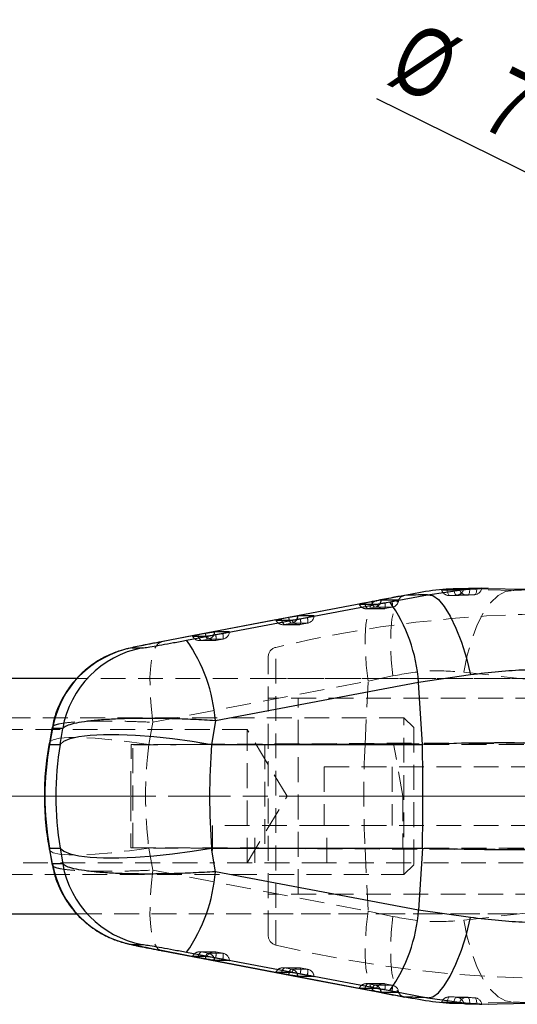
# Model space of a CAD drawing. Header units: millimetres. Extents: x 27 to 395, y 15 to 279.
# Tile 10 of 30: x 88 to 114, y 98 to 148. Entities that reach past the tile are written whole.
import ezdxf

# ---------------------------------------------------------------- set-up
doc = ezdxf.new("R2010")
doc.units = ezdxf.units.MM
doc.linetypes.add('CENTERX2', pattern=[20.32, 12.7, -2.54, 2.54, -2.54])
doc.linetypes.add('HIDDEN', pattern=[1.905, 1.27, -0.635])
doc.layers.add('FORMATO', color=179, linetype='Continuous')
doc.styles.add('SLDTEXTSTYLE0', font='TXT', dxfattribs={"width": 0.75})
doc.dimstyles.new('SLDDIMSTYLE3', dxfattribs={"dimtxt": 3.5, "dimasz": 3.302, "dimexe": 0, "dimexo": 0.0625, "dimgap": 0.875, "dimtad": 1, "dimdec": 3, "dimrnd": 1e-09, "dimzin": 12, "dimdsep": 46, "dimtxsty": 'SLDTEXTSTYLE0', "dimblk1": 'NONE', "dimsah": 1, "dimcen": 0, "dimadec": 0, "dimazin": 3, "dimtfac": 1, "dimtdec": 3, "dimtmove": 0, "dimatfit": 3, "dimldrblk": 'NONE', "dimfxl": 0, "dimfrac": 2, "dimtolj": 1, "dimtzin": 12, "dimarcsym": 0})

# ---------------------------------------------------------------- blocks, each defined once
blk = doc.blocks.new('_D_9')
at = {"layer": 'FORMATO'}
for q in [(106.652, 143.697), (141.245, 126.566)]:
    blk.add_line((134.972, 129.672), q, dxfattribs=at)
blk.add_solid([(134.972, 129.672), (132.238, 131.593), (131.787, 130.682)], dxfattribs=at)
at = {"layer": 'FORMATO', "char_height": 3.5, "attachment_point": 1, "rotation": 333.6542, "style": 'SLDTEXTSTYLE0'}
for s, insert in [('%%c', (108.649, 147.73)), ('7', (113.403, 145.436))]:
    blk.add_mtext(s, dxfattribs=dict(at, insert=insert))
blk = doc.blocks.new('_NONE')

msp = doc.modelspace()

# ---------------------------------------------------------------- linework, layer by layer
at = {"color": 7, "linetype": 'Continuous', "lineweight": 25}
for p, q in [((109.2295, 118.398), (111.1022, 118.6624)), ((110.5719, 118.6771), (110.2203, 118.6529)), ((112.3245, 118.7347), (111.1579, 118.7024)), ((111.3825, 118.6846), (111.7422, 118.7092)), ((111.9526, 118.7215), (114.4447, 118.6743)), ((106.3856, 118.0405), (106.0274, 117.972)), ((106.6172, 118.0878), (106.6372, 118.0909)), ((108.0739, 118.3655), (106.6372, 118.0909)), ((107.053, 117.9862), (107.4167, 118.0547)), ((107.3135, 118.0336), (109.2295, 118.398)), ((108.0497, 118.3617), (107.8015, 118.3142)), ((96.9491, 116.076), (107.3135, 118.0336)), ((101.5, 117.1104), (95.6448, 115.9928)), ((102.1369, 117.2273), (101.7788, 117.1587)), ((102.739, 117.1736), (103.1027, 117.2421)), ((97.8883, 116.4139), (97.5301, 116.3453)), ((98.425, 116.3612), (98.7887, 116.4296)), ((94.1602, 115.6821), (94.6794, 115.6809)), ((95.6447, 115.9934), (95.6644, 115.9965)), ((91.3512, 114.1189), (61.0315, 114.1189)), ((111.4312, 114.312), (108.7795, 113.9266)), ((108.7795, 113.9266), (98.4146, 111.969)), ((108.9721, 110.7627), (108.7795, 113.9266)), ((90.0981, 111.6362), (89.9487, 110.8419)), ((90.1124, 111.5753), (89.9596, 110.7627)), ((90.6302, 111.5738), (90.1124, 111.5753)), ((90.5001, 110.7627), (90.6302, 111.5738)), ((98.4146, 111.969), (98.2212, 110.7627)), ((89.9596, 110.7627), (90.5001, 110.7627)), ((98.2212, 110.7627), (108.9721, 110.7627)), ((89.9487, 105.3959), (90.0981, 104.6015)), ((89.9596, 105.4751), (90.5001, 105.4751)), ((90.1124, 104.6625), (89.9596, 105.4751)), ((90.5001, 105.4751), (90.6302, 104.664)), ((98.2212, 105.4751), (108.9721, 105.4751)), ((98.4146, 104.2689), (98.2212, 105.4751)), ((108.9721, 105.4751), (108.7795, 102.3112)), ((90.6302, 104.664), (90.1124, 104.6625)), ((108.7795, 102.3112), (98.4146, 104.2689)), ((61.0315, 102.1189), (91.3507, 102.1189)), ((111.4312, 101.9258), (108.7795, 102.3112)), ((94.1602, 100.5557), (94.6794, 100.557)), ((95.6447, 100.2444), (95.6644, 100.2414)), ((96.9491, 100.1618), (107.3135, 98.2043)), ((97.8883, 99.824), (97.5301, 99.8925)), ((98.425, 99.8767), (98.7887, 99.8082)), ((102.1369, 99.0106), (101.7788, 99.0791)), ((102.739, 99.0642), (103.1027, 98.9957)), ((106.3856, 98.1973), (106.0274, 98.2658)), ((106.6173, 98.15), (106.6372, 98.1469)), ((108.0739, 97.8723), (106.6372, 98.1469)), ((107.053, 98.2517), (107.4167, 98.1832)), ((107.3135, 98.2043), (109.2295, 97.8398)), ((109.2295, 97.8398), (111.1022, 97.5755)), ((110.5719, 97.5608), (110.2203, 97.585)), ((111.1628, 97.5348), (112.3256, 97.503)), ((111.3825, 97.5533), (111.7422, 97.5287)), ((111.9526, 97.5163), (114.4447, 97.5636))]:
    msp.add_line(p, q, dxfattribs=at)
at = {"color": 8, "linetype": 'Continuous', "lineweight": 25}
for p, q in [((110.5719, 118.6771), (110.5783, 118.6354)), ((111.0846, 118.7004), (111.0729, 118.6569)), ((101.7962, 117.0979), (101.7788, 117.1587)), ((97.5474, 116.2849), (97.5301, 116.3453)), ((89.9487, 110.8419), (89.9596, 110.7627)), ((89.9487, 105.3959), (89.9596, 105.4751)), ((97.5474, 99.9529), (97.5301, 99.8925)), ((101.7962, 99.1399), (101.7788, 99.0791)), ((110.5719, 97.5608), (110.5783, 97.6024)), ((111.0846, 97.5374), (111.0729, 97.581))]:
    msp.add_line(p, q, dxfattribs=at)
at = {"color": 7, "linetype": 'HIDDEN', "lineweight": 18}
for p, q in [((113.5952, 118.618), (110.8855, 118.693)), ((117.3875, 118.2334), (113.5952, 118.618)), ((106.6173, 118.0871), (101.5, 117.1104)), ((110.3645, 118.3567), (110.7109, 118.379)), ((111.6274, 118.3996), (111.2817, 118.3745)), ((106.1879, 117.6878), (106.5461, 117.7563)), ((107.4304, 117.7557), (107.0667, 117.6872)), ((101.9393, 116.8745), (102.2975, 116.9431)), ((103.1164, 116.9431), (102.7527, 116.8746)), ((97.6906, 116.0612), (98.0488, 116.1297)), ((98.8024, 116.1306), (98.4387, 116.0621)), ((101.4904, 100.5271), (101.4904, 115.7107)), ((101.1075, 101.0114), (101.1075, 115.2264)), ((130.0315, 114.1189), (91.3512, 114.1189)), ((130.6082, 114.1189), (101.1075, 114.1189)), ((106.2019, 113.984), (107.4677, 114.2587)), ((111.0881, 114.4472), (114.4277, 114.0622)), ((95.2298, 111.8897), (106.2019, 113.984)), ((106.0465, 110.7627), (106.2019, 113.984)), ((102.6431, 103.1189), (102.6431, 113.1189)), ((108.0315, 112.1189), (53.5315, 112.1189)), ((108.0315, 104.1189), (108.0315, 112.1189)), ((108.5315, 111.6189), (108.0315, 112.1189)), ((100.0315, 111.5189), (60.0315, 111.5189)), ((95.0179, 110.7627), (95.2298, 111.8897)), ((100.0315, 104.7189), (100.0315, 111.5189)), ((102.0744, 108.1189), (100.0315, 111.5189)), ((108.5315, 111.6189), (108.5315, 104.6189)), ((94.1005, 108.1189), (94.1176, 110.7502)), ((140.8036, 110.9857), (94.1176, 110.7502)), ((94.1176, 110.7502), (94.2134, 110.7481)), ((94.2134, 105.4897), (94.2134, 110.7481)), ((106.0465, 110.7627), (95.0179, 110.7627)), ((107.505, 110.7879), (100.9411, 110.7615)), ((100.9411, 110.7615), (100.9411, 105.4763)), ((114.138, 110.7627), (106.0465, 110.7627)), ((146.8972, 110.9857), (107.505, 110.7879)), ((107.972, 108.1189), (107.505, 110.7879)), ((103.9686, 109.6189), (114.3051, 109.6189)), ((103.9686, 109.6189), (103.9686, 106.6189)), ((107.4321, 109.6189), (107.4321, 106.6189)), ((94.1005, 108.1189), (107.972, 108.1189)), ((94.1005, 108.1189), (94.1005, 105.4873)), ((100.0315, 104.7189), (102.0744, 108.1189)), ((147.2311, 108.1189), (107.972, 108.1189)), ((107.972, 108.1189), (107.972, 105.448)), ((103.9686, 106.6189), (98.2617, 106.6189)), ((98.2617, 106.6189), (98.2617, 104.7189)), ((100.4256, 104.7189), (100.4256, 106.6189)), ((103.9686, 106.6189), (114.3051, 106.6189)), ((104.0978, 104.7189), (104.0978, 106.6189)), ((94.2134, 105.4897), (94.1005, 105.4873)), ((94.1005, 105.4873), (140.6687, 105.2523)), ((95.0179, 105.4751), (95.2298, 104.3481)), ((106.0465, 105.4751), (95.0179, 105.4751)), ((107.972, 105.448), (100.9411, 105.4763)), ((106.0465, 105.4751), (106.2019, 102.2538)), ((114.138, 105.4751), (106.0465, 105.4751)), ((146.9618, 105.2523), (107.972, 105.448)), ((60.0315, 104.7189), (98.2617, 104.7189)), ((104.0978, 104.7189), (98.2617, 104.7189)), ((142.6893, 104.7189), (104.0978, 104.7189)), ((108.0315, 104.1189), (108.5315, 104.6189)), ((53.5315, 104.1189), (108.0315, 104.1189)), ((95.2298, 104.3481), (106.2019, 102.2538)), ((91.3507, 102.1189), (130.0315, 102.1189)), ((101.1075, 102.1189), (130.6082, 102.1189)), ((106.2019, 102.2538), (107.4677, 101.9792)), ((111.0881, 101.7906), (114.4277, 102.1756)), ((98.3648, 100.1826), (97.6166, 100.1836)), ((97.6906, 100.1767), (98.0488, 100.1081)), ((98.8024, 100.1072), (98.4387, 100.1757)), ((102.6783, 99.3701), (101.8648, 99.3703)), ((101.9393, 99.3633), (102.2975, 99.2948)), ((103.1164, 99.2947), (102.7527, 99.3632)), ((106.992, 98.5575), (106.1132, 98.557)), ((106.1879, 98.5501), (106.5461, 98.4815)), ((107.4304, 98.4821), (107.0667, 98.5506)), ((117.3875, 98.0044), (113.5952, 97.6198)), ((111.2567, 97.8651), (110.3437, 97.8824)), ((110.3645, 97.8811), (110.7109, 97.8588)), ((113.5952, 97.6198), (110.8855, 97.5449)), ((111.6274, 97.8382), (111.2817, 97.8633))]:
    msp.add_line(p, q, dxfattribs=at)
at = {"color": 7, "linetype": 'HIDDEN', "lineweight": 18, "flags": 128}
for points in [[(110.2203, 118.6529), (110.2317, 118.5904), (110.2459, 118.5326), (110.2625, 118.4809), (110.281, 118.4369), (110.3011, 118.4016), (110.322, 118.3761), (110.3434, 118.361), (110.3645, 118.3567)], [(110.5783, 118.6354), (110.5821, 118.6144), (110.5953, 118.5564), (110.611, 118.5045), (110.6288, 118.4602), (110.6482, 118.4247), (110.6688, 118.3989), (110.6899, 118.3835), (110.7109, 118.379)], [(111.0881, 114.4472), (111.2589, 115.3142), (111.4884, 116.1259), (111.7693, 116.8568), (112.0929, 117.4838), (112.4487, 117.9871), (112.8257, 118.3507), (113.2119, 118.5633), (113.5952, 118.618)], [(111.2817, 118.3745), (111.3024, 118.3813), (111.3216, 118.3988), (111.339, 118.4266), (111.3539, 118.4638), (111.366, 118.5096), (111.3749, 118.5626), (111.3805, 118.6215), (111.3825, 118.6846)], [(111.6274, 118.3996), (111.6497, 118.4063), (111.6707, 118.4236), (111.6898, 118.4513), (111.7066, 118.4885), (111.7205, 118.5342), (111.7313, 118.5872), (111.7386, 118.646), (111.7422, 118.7092)], [(106.2019, 113.984), (106.1087, 114.805), (106.0579, 115.5765), (106.051, 116.2763), (106.0881, 116.8839), (106.1681, 117.3818), (106.2889, 117.7555), (106.4467, 117.9942), (106.6172, 118.0878)], [(107.4677, 114.2587), (107.3849, 115.076), (107.3487, 115.8445), (107.3602, 116.5421), (107.4189, 117.1487), (107.5232, 117.6469), (107.6702, 118.0223), (107.8555, 118.2641), (108.0739, 118.3655)], [(106.1132, 117.6808), (106.7284, 117.6804), (106.992, 117.6803)], [(107.0667, 117.6872), (106.9956, 117.6872), (106.7112, 117.6874), (106.1879, 117.6878)], [(106.5461, 117.7563), (106.6172, 117.7563), (106.9016, 117.7561), (107.4304, 117.7557)], [(101.8648, 116.8676), (102.4343, 116.8676), (102.6783, 116.8677)], [(102.7527, 116.8746), (102.6816, 116.8746), (102.3972, 116.8746), (101.9393, 116.8745)], [(102.2975, 116.9431), (102.3686, 116.9431), (102.653, 116.9431), (103.1164, 116.9431)], [(97.6166, 116.0542), (98.1404, 116.0549), (98.3648, 116.0552)], [(98.4387, 116.0621), (98.3676, 116.062), (98.0832, 116.0617), (97.6906, 116.0612)], [(98.0488, 116.1297), (98.1199, 116.1298), (98.4043, 116.1301), (98.8024, 116.1306)], [(95.2298, 111.8897), (95.1366, 112.7105), (95.0857, 113.4819), (95.0787, 114.1816), (95.1157, 114.7892), (95.1957, 115.2871), (95.3163, 115.6608), (95.474, 115.8996), (95.6447, 115.9934)], [(95.0179, 110.7627), (94.0328, 110.8974), (93.1132, 111.0011), (92.2798, 111.0716), (91.5515, 111.1073), (90.9447, 111.1073), (90.4731, 111.0716), (90.1474, 111.0011), (89.9749, 110.8974), (89.9487, 110.8419)], [(95.0179, 105.4751), (94.0328, 105.3405), (93.1132, 105.2367), (92.2798, 105.1662), (91.5515, 105.1306), (90.9447, 105.1306), (90.4731, 105.1662), (90.1474, 105.2367), (89.9749, 105.3405), (89.9487, 105.3959)], [(95.2298, 104.3481), (95.1366, 103.5273), (95.0857, 102.7559), (95.0787, 102.0563), (95.1157, 101.4487), (95.1957, 100.9508), (95.3163, 100.577), (95.474, 100.3382), (95.6447, 100.2444)], [(106.2019, 102.2538), (106.1087, 101.4328), (106.0579, 100.6613), (106.051, 99.9615), (106.0881, 99.3539), (106.1681, 98.856), (106.2889, 98.4823), (106.4467, 98.2436), (106.6173, 98.15)], [(107.4677, 101.9792), (107.3849, 101.1618), (107.3487, 100.3933), (107.3602, 99.6957), (107.4189, 99.0891), (107.5232, 98.591), (107.6702, 98.2156), (107.8555, 97.9737), (108.0739, 97.8723)], [(111.0881, 101.7906), (111.2589, 100.9236), (111.4884, 100.1119), (111.7693, 99.381), (112.0929, 98.754), (112.4487, 98.2508), (112.8257, 97.8871), (113.2119, 97.6745), (113.5952, 97.6198)], [(98.4387, 100.1757), (98.3676, 100.1758), (98.0832, 100.1762), (97.6906, 100.1767)], [(98.0488, 100.1081), (98.1199, 100.108), (98.4043, 100.1077), (98.8024, 100.1072)], [(102.7527, 99.3632), (102.6816, 99.3632), (102.3972, 99.3633), (101.9393, 99.3633)], [(102.2975, 99.2948), (102.3686, 99.2948), (102.653, 99.2948), (103.1164, 99.2947)], [(107.0667, 98.5506), (106.9956, 98.5506), (106.7112, 98.5504), (106.1879, 98.5501)], [(106.5461, 98.4815), (106.6172, 98.4815), (106.9016, 98.4818), (107.4304, 98.4821)], [(110.2203, 97.585), (110.2317, 97.6474), (110.2459, 97.7053), (110.2625, 97.7569), (110.281, 97.8009), (110.3011, 97.8362), (110.322, 97.8617), (110.3434, 97.8768), (110.3645, 97.8811)], [(110.5783, 97.6024), (110.5821, 97.6234), (110.5953, 97.6814), (110.611, 97.7333), (110.6288, 97.7776), (110.6482, 97.8131), (110.6688, 97.8389), (110.6899, 97.8543), (110.7109, 97.8588)], [(111.2817, 97.8633), (111.3024, 97.8565), (111.3216, 97.839), (111.339, 97.8112), (111.3539, 97.774), (111.366, 97.7282), (111.3749, 97.6752), (111.3805, 97.6164), (111.3825, 97.5533)], [(111.6274, 97.8382), (111.6497, 97.8316), (111.6707, 97.8142), (111.6898, 97.7865), (111.7066, 97.7494), (111.7205, 97.7037), (111.7313, 97.6507), (111.7386, 97.5918), (111.7422, 97.5287)]]:
    msp.add_lwpolyline(points, dxfattribs=at)
at = {"color": 7, "linetype": 'Continuous', "lineweight": 25, "flags": 128}
for points in [[(106.6372, 118.0909), (96.9531, 116.2425), (95.6644, 115.9965)], [(107.7593, 118.1256), (107.6882, 118.1256), (107.4038, 118.1258), (106.875, 118.1263)], [(109.2295, 118.398), (109.496, 118.3517), (109.7836, 118.1488), (110.0831, 117.7957), (110.3851, 117.3036), (110.68, 116.6881), (110.9583, 115.9687), (111.2114, 115.1682), (111.4312, 114.312)], [(105.7479, 117.913), (105.819, 117.913), (106.1034, 117.9128), (106.6268, 117.9125)], [(101.4993, 117.0997), (101.5704, 117.0997), (101.8548, 117.0998), (102.3127, 117.0999)], [(103.4453, 117.313), (103.3742, 117.313), (103.0898, 117.313), (102.6263, 117.313)], [(97.2506, 116.2864), (97.3217, 116.2865), (97.6061, 116.2869), (97.9987, 116.2875)], [(99.1313, 116.5005), (99.0602, 116.5004), (98.7758, 116.5001), (98.3777, 116.4997)], [(90.5001, 110.7627), (90.6848, 110.9234), (91.0061, 111.0561), (91.4577, 111.158), (92.0303, 111.2271), (92.7126, 111.262), (93.4907, 111.262), (94.3489, 111.2271), (95.27, 111.158), (96.2355, 111.0561), (97.2258, 110.9234), (98.2212, 110.7627)], [(90.5001, 105.4751), (90.6848, 105.3144), (91.0061, 105.1817), (91.4577, 105.0799), (92.0303, 105.0108), (92.7126, 104.9759), (93.4907, 104.9759), (94.3489, 105.0108), (95.27, 105.0799), (96.2355, 105.1817), (97.2258, 105.3144), (98.2212, 105.4751)], [(109.2295, 97.8398), (109.496, 97.8861), (109.7836, 98.089), (110.0831, 98.4421), (110.3851, 98.9342), (110.68, 99.5497), (110.9583, 100.2691), (111.2114, 101.0696), (111.4312, 101.9258)], [(95.6448, 100.2447), (103.5313, 98.739), (106.6173, 98.1501)], [(106.6372, 98.1469), (96.9531, 99.9953), (95.6644, 100.2414)], [(97.2506, 99.9515), (97.3217, 99.9514), (97.6061, 99.9509), (97.9987, 99.9504)], [(99.1313, 99.7373), (99.0602, 99.7374), (98.7758, 99.7377), (98.3777, 99.7382)], [(101.4993, 99.1381), (101.5704, 99.1381), (101.8548, 99.138), (102.3127, 99.1379)], [(103.4453, 98.9248), (103.3742, 98.9248), (103.0898, 98.9248), (102.6263, 98.9248)], [(105.7479, 98.3248), (105.819, 98.3249), (106.1034, 98.325), (106.6268, 98.3253)], [(107.7593, 98.1122), (107.6882, 98.1122), (107.4038, 98.112), (106.875, 98.1116)]]:
    msp.add_lwpolyline(points, dxfattribs=at)
at = {"color": 8, "linetype": 'Continuous', "lineweight": 25, "flags": 128}
for points in [[(106.0449, 117.9109), (106.0449, 117.911), (106.0274, 117.972)], [(106.0449, 98.3269), (106.0449, 98.3268), (106.0274, 98.2658)]]:
    msp.add_lwpolyline(points, dxfattribs=at)
at = {"color": 7, "linetype": 'HIDDEN', "lineweight": 18}
for centre, radius, start, end in [((110.3353, 118.7617), 0.406, 199.29112, 271.17718), ((110.3358, 118.7602), 0.4045, 199.06648, 274.06986), ((110.6884, 118.783), 0.4047, 273.1848, 341.83466), ((111.2497, 118.7777), 0.4045, 199.53049, 274.52778), ((111.6017, 118.8037), 0.4049, 273.64952, 348.65398), ((111.6023, 118.8048), 0.406, 273.62907, 348.39265), ((106.8091, 117.8769), 0.633, 348.9573, 16.30371), ((107.3549, 118.154), 0.4054, 280.73423, 355.97355), ((107.356, 118.1548), 0.406, 280.66792, 355.72368), ((117.8758, -245.0865), 363.5208, 91.03939, 91.183975), ((118.5356, -208.7508), 327.2233, 91.209683, 91.370206), ((111.2493, 118.7792), 0.406, 271.02834, 274.6728), ((106.1134, 118.0868), 0.406, 205.32682, 269.96178), ((106.1136, 118.0849), 0.4041, 205.18247, 280.60389), ((106.3572, 117.9537), 0.3152, 187.79705, 237.52381), ((106.6352, 117.9481), 0.2115, 190.02748, 245.08733), ((106.4711, 118.1537), 0.4044, 280.68475, 327.79242), ((106.9924, 118.0844), 0.4041, 205.17479, 280.59671), ((106.9923, 118.0862), 0.406, 269.96328, 280.66785), ((106.4454, 117.8084), 0.633, 348.9573, 16.30369), ((115.8579, 56.0821), 61.3368, 76.45324, 103.54676), ((101.8648, 117.2736), 0.406, 205.32903, 270.00684), ((101.8649, 117.2717), 0.4041, 205.18391, 280.60574), ((102.1086, 117.1405), 0.3153, 187.77177, 237.52347), ((102.3867, 117.1351), 0.2118, 189.95776, 245.07802), ((102.2223, 117.3407), 0.4046, 280.70066, 330.40279), ((102.6784, 117.2718), 0.4041, 205.17404, 280.59535), ((102.1312, 116.9958), 0.6333, 348.96184, 16.30007), ((102.495, 117.0644), 0.6332, 348.95927, 16.3027), ((103.0409, 117.3415), 0.4054, 280.73362, 355.97266), ((103.0419, 117.3422), 0.406, 280.66676, 355.72302), ((102.6783, 117.2737), 0.406, 270.00854, 280.66663), ((97.6161, 116.4602), 0.406, 205.52407, 270.07585), ((97.6163, 116.4583), 0.4041, 205.18709, 280.60797), ((97.8601, 116.3274), 0.3156, 187.73002, 237.52541), ((98.1383, 116.3222), 0.2123, 189.85017, 245.06312), ((98.3644, 116.4593), 0.4041, 205.17137, 280.59318), ((97.9737, 116.5273), 0.4047, 280.70267, 333.10713), ((98.3643, 116.4612), 0.406, 270.07761, 280.66432), ((97.817, 116.1834), 0.6334, 348.96196, 16.29777), ((98.1806, 116.2519), 0.6335, 348.9648, 16.29643), ((98.7269, 116.529), 0.4054, 280.73126, 355.97216), ((98.7279, 116.5297), 0.406, 280.66459, 355.72165), ((101.6075, 115.2264), 0.5, 103.54676, 180), ((161.1987, 108.1189), 55.2155, 177.25555, 182.74445), ((101.6075, 101.0114), 0.5, 180, 256.45324), ((115.8579, 160.1557), 61.3368, 256.45324, 283.54676), ((97.6161, 99.7776), 0.406, 89.92415, 154.53329), ((97.6163, 99.7795), 0.4041, 79.39203, 154.81291), ((97.8601, 99.9104), 0.3156, 122.47459, 172.26998), ((98.1383, 99.9156), 0.2123, 114.93688, 170.14983), ((98.3644, 99.7785), 0.4041, 79.40682, 154.82863), ((97.9737, 99.7105), 0.4047, 26.89287, 79.29733), ((98.3643, 99.7766), 0.406, 79.33568, 89.92239), ((97.817, 100.0544), 0.6334, 343.70223, 11.03804), ((98.1806, 99.9859), 0.6335, 343.70357, 11.0352), ((98.7269, 99.7089), 0.4054, 4.02784, 79.26874), ((98.7279, 99.7081), 0.406, 4.34357, 79.33541), ((101.8648, 98.9643), 0.406, 89.99316, 154.67173), ((101.8649, 98.9662), 0.4041, 79.39426, 154.81609), ((102.1086, 99.0973), 0.3153, 122.47653, 172.22823), ((102.3867, 99.1027), 0.2118, 114.92198, 170.04224), ((102.2223, 98.8972), 0.4046, 29.59721, 79.29934), ((102.6784, 98.966), 0.4041, 79.40465, 154.82596), ((102.6783, 98.9642), 0.406, 79.33337, 89.99146), ((102.1312, 99.242), 0.6333, 343.69993, 11.03816), ((102.495, 99.1735), 0.6332, 343.6973, 11.04073), ((103.0409, 98.8964), 0.4054, 4.02734, 79.26638), ((103.0419, 98.8957), 0.406, 4.34223, 79.33324), ((106.1134, 98.151), 0.406, 90.03822, 154.67386), ((106.1136, 98.1529), 0.4041, 79.39611, 154.81753), ((106.3572, 98.2842), 0.3152, 122.47619, 172.20295), ((106.6352, 98.2897), 0.2115, 114.91267, 169.97252), ((106.4711, 98.0841), 0.4044, 32.20758, 79.31525), ((106.9924, 98.1535), 0.4041, 79.40329, 154.82521), ((106.9923, 98.1516), 0.406, 79.33215, 90.03672), ((106.4454, 98.4294), 0.633, 343.69631, 11.0427), ((106.8091, 98.3609), 0.633, 343.69629, 11.0427), ((107.3549, 98.0838), 0.4054, 4.02645, 79.26577), ((107.356, 98.0831), 0.406, 4.34158, 79.33208), ((110.3353, 97.4762), 0.406, 88.82282, 160.6117), ((110.3358, 97.4776), 0.4045, 85.93014, 160.93352), ((117.8758, 461.3243), 363.5208, 268.816025, 268.96061), ((118.5356, 424.9886), 327.2233, 268.629794, 268.790317), ((110.6884, 97.4548), 0.4047, 18.16534, 86.8152), ((111.2497, 97.4601), 0.4045, 85.47222, 160.46951), ((111.2493, 97.4586), 0.406, 85.3272, 88.97166), ((111.6017, 97.4342), 0.4049, 11.34602, 86.35048), ((111.6023, 97.433), 0.406, 11.63484, 86.37093)]:
    msp.add_arc(centre, radius, start, end, dxfattribs=at)
at = {"color": 7, "linetype": 'Continuous', "lineweight": 25}
for centre, radius, start, end in [((116.3449, -257.4665), 376.1488, 90.834203, 90.973605), ((119.6477, -195.5837), 314.4007, 91.394092, 91.56071), ((100.5054, 113.2883), 8.2987, 4.4113, 34.87653), ((90.1442, 111.3328), 8.2949, 4.39867, 34.87787), ((95.1032, 110.7044), 5.0663, 100.72798, 170.10087), ((95.621, 110.7029), 5.0663, 100.7109, 170.10076), ((-31.9422, 108.1189), 140.9391, 358.925159, 1.074841), ((95.1032, 105.5334), 5.0663, 189.89913, 259.27202), ((95.621, 105.535), 5.0663, 189.89924, 259.2891), ((90.1442, 104.905), 8.2949, 325.12213, 355.60133), ((100.5054, 102.9495), 8.2987, 325.12347, 355.5887), ((116.3449, 473.7043), 376.1488, 269.026395, 269.165797), ((119.6477, 411.8215), 314.4007, 268.43929, 268.605908)]:
    msp.add_arc(centre, radius, start, end, dxfattribs=at)
at = {"color": 8, "linetype": 'Continuous', "lineweight": 25}
for centre, radius, start, end in [((107.4784, 118.319), 1.1277, 194.29495, 201.19428), ((106.4877, 118.1491), 0.3879, 327.05416, 356.61742), ((103.2304, 117.506), 1.1285, 194.2991, 201.16606), ((102.2203, 117.342), 0.4071, 330.37812, 355.90959), ((98.9836, 116.6932), 1.1304, 194.30598, 201.11847), ((97.9716, 116.5287), 0.4071, 333.06908, 355.91022), ((98.9836, 99.5446), 1.1304, 158.88153, 165.69402), ((97.9716, 99.7091), 0.4071, 4.08978, 26.93092), ((103.2304, 98.7319), 1.1285, 158.83394, 165.7009), ((102.2203, 98.8958), 0.4071, 4.09041, 29.62188), ((107.4784, 97.9188), 1.1277, 158.80572, 165.70505), ((106.4877, 98.0887), 0.3879, 3.38258, 32.94584)]:
    msp.add_arc(centre, radius, start, end, dxfattribs=at)
at = {"color": 7, "linetype": 'Continuous', "lineweight": 25}
for centre, major_axis, ratio, start_param, end_param in [((105.4588, 108.1189), (15.7384, 0), 0.9673816, 2.9670597, 3.3161256), ((104.7453, 108.1189), (0, 15.225), 0.9500841, 1.3962634, 1.7453293), ((104.7453, 108.1189), (0, 15.225), 0.4351287, 1.3962634, 1.7453293), ((106.9955, 108.1189), (18.4002, 0.9214), 0.1388682, 0.9880271, 1.4562146), ((106.9955, 108.1189), (18.4002, -0.9214), 0.1388682, 4.8269707, 5.2951582)]:
    msp.add_ellipse(centre, major_axis=major_axis, ratio=ratio, start_param=start_param, end_param=end_param, dxfattribs=at)
at = {"color": 7, "linetype": 'HIDDEN', "lineweight": 18}
for centre, major_axis, ratio, start_param, end_param in [((100.2817, 110.7722), (6.09, 0.023), 0.0021731, 3.2260465, 4.820867), ((105.4588, 108.1189), (0, 15.225), 0.6963551, 1.3962634, 1.7453293), ((100.2817, 105.4657), (6.09, -0.023), 0.0021731, 1.4623183, 3.0571388)]:
    msp.add_ellipse(centre, major_axis=major_axis, ratio=ratio, start_param=start_param, end_param=end_param, dxfattribs=at)
at = {"color": 7, "linetype": 'Continuous', "lineweight": 25}
for points, knots in [([(110.8855, 118.693), (110.8844, 118.693), (109.9585, 118.7185), (109.0157, 118.5419), (108.0739, 118.3655)], [0, 0, 0, 0, 0.0011346, 1, 1, 1, 1]), ([(110.2203, 118.6529), (110.1814, 118.6497), (110.1021, 118.6433), (110.0121, 118.635), (109.9572, 118.6293), (109.9495, 118.628), (109.9534, 118.6281), (109.9535, 118.6281)], [0, 0, 0, 0, 0.2420089, 0.4928324, 0.7442068, 0.9962036, 1, 1, 1, 1]), ([(111.0846, 118.7004), (111.0782, 118.7002), (111.0641, 118.6998), (110.9955, 118.6974), (110.8922, 118.6934), (110.7662, 118.6877), (110.6548, 118.6819), (110.5922, 118.6782), (110.5719, 118.6771)], [0, 0, 0, 0, 0.16047047, 0.34833056, 0.53602408, 0.72328371, 0.91009423, 1, 1, 1, 1]), ([(110.8685, 118.6425), (110.876, 118.643), (110.8915, 118.6439), (110.9656, 118.6503), (111.044, 118.6573), (111.093, 118.6616), (111.1022, 118.6624)], [0, 0, 0, 0, 0.29763206, 0.61260572, 0.9272855, 1, 1, 1, 1]), ([(111.1022, 118.6624), (111.1439, 118.6658), (111.2275, 118.6727), (111.3255, 118.6801), (111.3747, 118.684), (111.3825, 118.6846)], [0, 0, 0, 0, 0.4572749, 0.9144482, 1, 1, 1, 1]), ([(111.7422, 118.7092), (111.7795, 118.7114), (111.8568, 118.716), (111.9214, 118.7199), (111.9479, 118.7213), (111.9526, 118.7215)], [0, 0, 0, 0, 0.4349804, 0.9007348, 1, 1, 1, 1]), ([(111.9526, 118.7215), (111.9671, 118.7223), (111.9993, 118.7239), (111.9989, 118.724), (111.9986, 118.724)], [0, 0, 0, 0, 0.45049173, 1, 1, 1, 1]), ([(106.875, 118.1263), (106.8673, 118.1255), (106.8516, 118.124), (106.777, 118.1119), (106.6724, 118.0937), (106.5467, 118.0709), (106.4476, 118.0524), (106.3957, 118.0425), (106.3856, 118.0405)], [0, 0, 0, 0, 0.185824, 0.377796, 0.5697621, 0.7617327, 0.9536986, 1, 1, 1, 1]), ([(107.8015, 118.3142), (107.6876, 118.2924), (107.2954, 118.2172), (106.8967, 118.1413), (106.6137, 118.0874)], [0, 0, 0, 0, 0.2903481, 1, 1, 1, 1]), ([(107.4167, 118.0547), (107.4521, 118.0614), (107.5301, 118.0762), (107.6359, 118.0971), (107.7181, 118.1141), (107.7607, 118.124), (107.7598, 118.1251), (107.7593, 118.1256)], [0, 0, 0, 0, 0.18017551, 0.39749491, 0.61481338, 0.83213253, 1, 1, 1, 1]), ([(109.2295, 118.398), (109.024, 118.3923), (108.6401, 118.3818), (108.2535, 118.3707), (108.0739, 118.3655)], [0, 0, 0, 0, 0.53537938, 1, 1, 1, 1]), ([(106.0274, 117.972), (105.9974, 117.9662), (105.9265, 117.9525), (105.8341, 117.934), (105.7662, 117.9194), (105.7441, 117.9136), (105.7471, 117.9131), (105.7479, 117.913)], [0, 0, 0, 0, 0.1794613, 0.4229319, 0.6663898, 0.9098573, 1, 1, 1, 1]), ([(106.6268, 117.9125), (106.6268, 117.9125), (106.6308, 117.9125), (106.6539, 117.9154), (106.7285, 117.9275), (106.8349, 117.946), (106.9489, 117.9667), (107.0226, 117.9805), (107.053, 117.9862)], [0, 0, 0, 0, 0.0030806, 0.2151737, 0.4272699, 0.639359, 0.8514429, 1, 1, 1, 1]), ([(101.7788, 117.1587), (101.7487, 117.1529), (101.6779, 117.1392), (101.5855, 117.1207), (101.5176, 117.1061), (101.4954, 117.1003), (101.4985, 117.0998), (101.4993, 117.0997)], [0, 0, 0, 0, 0.1791948, 0.4226644, 0.6661258, 0.9095964, 1, 1, 1, 1]), ([(102.6263, 117.313), (102.6186, 117.3122), (102.6029, 117.3107), (102.5284, 117.2986), (102.4238, 117.2804), (102.298, 117.2576), (102.199, 117.2391), (102.147, 117.2292), (102.1369, 117.2273)], [0, 0, 0, 0, 0.1858137, 0.3777852, 0.569754, 0.7617224, 0.9536904, 1, 1, 1, 1]), ([(102.3127, 117.0999), (102.3209, 117.1007), (102.3371, 117.1023), (102.4137, 117.1148), (102.519, 117.1331), (102.6337, 117.1539), (102.708, 117.1678), (102.739, 117.1736)], [0, 0, 0, 0, 0.2120997, 0.42419685, 0.63628948, 0.84838067, 1, 1, 1, 1]), ([(103.1027, 117.2421), (103.1381, 117.2488), (103.2161, 117.2636), (103.3219, 117.2845), (103.4041, 117.3015), (103.4467, 117.3114), (103.4458, 117.3125), (103.4453, 117.313)], [0, 0, 0, 0, 0.1801936, 0.3975089, 0.6148195, 0.8321468, 1, 1, 1, 1]), ([(94.6794, 115.6809), (94.7175, 115.6846), (94.7936, 115.692), (95.1607, 115.7517), (95.6692, 115.8403), (96.2898, 115.9525), (96.7262, 116.0343), (96.9491, 116.076)], [0, 0, 0, 0, 0.1973266, 0.3948324, 0.5898824, 0.7904978, 1, 1, 1, 1]), ([(97.5301, 116.3453), (97.5252, 116.3443), (97.4788, 116.3355), (97.3959, 116.3192), (97.3067, 116.301), (97.2516, 116.2887), (97.2509, 116.2871), (97.2506, 116.2864)], [0, 0, 0, 0, 0.0290805, 0.2726875, 0.516294, 0.7598992, 1, 1, 1, 1]), ([(98.3777, 116.4997), (98.37, 116.4989), (98.3543, 116.4974), (98.2799, 116.4853), (98.1753, 116.4671), (98.0496, 116.4443), (97.9505, 116.4257), (97.8984, 116.4158), (97.8883, 116.4139)], [0, 0, 0, 0, 0.1855113, 0.3774787, 0.5694502, 0.7614197, 0.9533872, 1, 1, 1, 1]), ([(97.9987, 116.2875), (98.0062, 116.2882), (98.0216, 116.2897), (98.0949, 116.3015), (98.1988, 116.3196), (98.315, 116.3406), (98.3917, 116.3549), (98.425, 116.3612)], [0, 0, 0, 0, 0.20107084, 0.41315862, 0.62524743, 0.83733579, 1, 1, 1, 1]), ([(98.7887, 116.4296), (98.824, 116.4364), (98.9021, 116.4512), (99.0079, 116.472), (99.0901, 116.489), (99.1327, 116.4989), (99.1318, 116.5), (99.1313, 116.5005)], [0, 0, 0, 0, 0.1802071, 0.397523, 0.614841, 0.8321499, 1, 1, 1, 1]), ([(95.6464, 115.9936), (95.4907, 115.9637), (95.1592, 115.9002), (94.7126, 115.8117), (94.3073, 115.7281), (94.0578, 115.6739), (93.7939, 115.6079), (93.5426, 115.5349), (93.2143, 115.4196), (92.7607, 115.2201), (92.2026, 114.8944), (91.6513, 114.4547), (91.1677, 113.9446), (90.7618, 113.3865), (90.4263, 112.7445), (90.2016, 112.1522), (90.1356, 111.7705), (90.1119, 111.6335)], [0, 0, 0, 0, 0.0596616, 0.1269997, 0.1947872, 0.2696887, 0.3015841, 0.3349008, 0.374482, 0.4306662, 0.5158145, 0.6090559, 0.686332, 0.7710535, 0.8592107, 0.9494781, 1, 1, 1, 1]), ([(95.6644, 115.9965), (95.4441, 115.954), (95.0031, 115.8691), (94.4989, 115.7669), (94.1734, 115.6959), (94.1646, 115.6868), (94.1602, 115.6821)], [0, 0, 0, 0, 0.25341416, 0.50736937, 0.74764512, 1, 1, 1, 1]), ([(116.7875, 114.4962), (115.9501, 114.5398), (114.2491, 114.6283), (112.3801, 114.4185), (111.4312, 114.312)], [0, 0, 0, 0, 0.4922787, 1, 1, 1, 1]), ([(98.4146, 111.969), (98.0394, 111.9918), (97.2891, 112.0375), (96.1757, 112.0767), (95.1086, 112.0928), (94.1119, 112.0848), (93.2046, 112.0529), (92.3987, 111.9982), (91.7174, 111.9206), (91.1819, 111.8223), (90.7989, 111.7069), (90.6864, 111.6182), (90.6302, 111.5738)], [0, 0, 0, 0, 0.1014336, 0.202865, 0.3022118, 0.4015558, 0.5000794, 0.5986013, 0.6992985, 0.799995, 0.8999969, 1, 1, 1, 1]), ([(89.9487, 110.8419), (89.898, 110.5418), (89.7731, 109.8034), (89.6837, 108.6101), (89.6994, 107.2747), (89.8069, 106.2019), (89.9163, 105.5804), (89.9487, 105.3959)], [0, 0, 0, 0, 0.1668877, 0.4105762, 0.653902, 0.89725, 1, 1, 1, 1]), ([(90.1101, 104.6036), (90.1389, 104.4483), (90.2103, 104.0633), (90.431, 103.4863), (90.7402, 102.8918), (91.1086, 102.3689), (91.5147, 101.9196), (91.9428, 101.5443), (92.3749, 101.2413), (92.7919, 101.0069), (93.1691, 100.8368), (93.4826, 100.7226), (93.7263, 100.6487), (93.915, 100.5991), (94.0953, 100.5563), (94.3209, 100.5069), (94.6645, 100.4358), (95.1233, 100.3448), (95.4896, 100.2738), (95.6876, 100.2363), (95.7091, 100.2322)], [0, 0, 0, 0, 0.0569574, 0.1411456, 0.2216613, 0.2984435, 0.3712865, 0.4398298, 0.5035244, 0.5615436, 0.6124474, 0.6533719, 0.6837551, 0.7110083, 0.7433899, 0.7919138, 0.8571781, 0.9264773, 0.992034, 1, 1, 1, 1]), ([(98.4146, 104.2689), (98.0394, 104.246), (97.2891, 104.2004), (96.1757, 104.1612), (95.1086, 104.145), (94.1119, 104.153), (93.2046, 104.185), (92.3987, 104.2397), (91.7174, 104.3172), (91.1819, 104.4155), (90.7989, 104.5309), (90.6864, 104.6196), (90.6302, 104.664)], [0, 0, 0, 0, 0.1014336, 0.202865, 0.3022118, 0.4015558, 0.5000794, 0.5986013, 0.6992985, 0.799995, 0.8999969, 1, 1, 1, 1]), ([(116.7875, 101.7416), (115.9501, 101.6981), (114.2491, 101.6096), (112.3801, 101.8193), (111.4312, 101.9258)], [0, 0, 0, 0, 0.4922787, 1, 1, 1, 1]), ([(95.6644, 100.2414), (95.4441, 100.2838), (95.0031, 100.3687), (94.4989, 100.4709), (94.1734, 100.542), (94.1646, 100.5511), (94.1602, 100.5557)], [0, 0, 0, 0, 0.25341416, 0.50736937, 0.74764512, 1, 1, 1, 1]), ([(94.6794, 100.557), (94.7175, 100.5533), (94.7936, 100.5459), (95.1607, 100.4861), (95.6692, 100.3975), (96.2898, 100.2853), (96.7262, 100.2036), (96.9491, 100.1618)], [0, 0, 0, 0, 0.1973266, 0.3948324, 0.5898824, 0.7904978, 1, 1, 1, 1]), ([(97.5301, 99.8925), (97.5252, 99.8935), (97.4788, 99.9024), (97.3959, 99.9186), (97.3067, 99.9368), (97.2516, 99.9491), (97.2509, 99.9507), (97.2506, 99.9515)], [0, 0, 0, 0, 0.0290805, 0.2726875, 0.516294, 0.7598992, 1, 1, 1, 1]), ([(98.3777, 99.7382), (98.37, 99.7389), (98.3543, 99.7404), (98.2799, 99.7525), (98.1753, 99.7707), (98.0496, 99.7935), (97.9505, 99.8121), (97.8984, 99.822), (97.8883, 99.824)], [0, 0, 0, 0, 0.1855113, 0.3774787, 0.5694502, 0.7614197, 0.9533872, 1, 1, 1, 1]), ([(97.9987, 99.9504), (98.0062, 99.9496), (98.0216, 99.9482), (98.0949, 99.9363), (98.1988, 99.9182), (98.315, 99.8972), (98.3917, 99.8829), (98.425, 99.8767)], [0, 0, 0, 0, 0.20107084, 0.41315862, 0.62524743, 0.83733579, 1, 1, 1, 1]), ([(98.7887, 99.8082), (98.824, 99.8015), (98.9021, 99.7867), (99.0079, 99.7658), (99.0901, 99.7488), (99.1327, 99.7389), (99.1318, 99.7378), (99.1313, 99.7373)], [0, 0, 0, 0, 0.1802071, 0.397523, 0.614841, 0.8321499, 1, 1, 1, 1]), ([(101.7788, 99.0791), (101.7487, 99.0849), (101.6779, 99.0986), (101.5855, 99.1172), (101.5176, 99.1317), (101.4954, 99.1376), (101.4985, 99.138), (101.4993, 99.1381)], [0, 0, 0, 0, 0.1791948, 0.4226644, 0.6661258, 0.9095964, 1, 1, 1, 1]), ([(102.6263, 98.9248), (102.6186, 98.9256), (102.6029, 98.9271), (102.5284, 98.9392), (102.4238, 98.9574), (102.298, 98.9802), (102.199, 98.9987), (102.147, 99.0086), (102.1369, 99.0106)], [0, 0, 0, 0, 0.1858137, 0.3777852, 0.569754, 0.7617224, 0.9536904, 1, 1, 1, 1]), ([(102.3127, 99.1379), (102.3209, 99.1371), (102.3371, 99.1355), (102.4137, 99.1231), (102.519, 99.1047), (102.6337, 99.084), (102.708, 99.07), (102.739, 99.0642)], [0, 0, 0, 0, 0.2120997, 0.42419685, 0.63628948, 0.84838067, 1, 1, 1, 1]), ([(103.1027, 98.9957), (103.1381, 98.989), (103.2161, 98.9742), (103.3219, 98.9534), (103.4041, 98.9363), (103.4467, 98.9264), (103.4458, 98.9253), (103.4453, 98.9248)], [0, 0, 0, 0, 0.1801936, 0.3975089, 0.6148195, 0.8321468, 1, 1, 1, 1]), ([(106.0274, 98.2658), (105.9974, 98.2716), (105.9265, 98.2853), (105.8341, 98.3039), (105.7662, 98.3184), (105.7441, 98.3243), (105.7471, 98.3247), (105.7479, 98.3248)], [0, 0, 0, 0, 0.1794613, 0.4229319, 0.6663898, 0.9098573, 1, 1, 1, 1]), ([(106.875, 98.1116), (106.8673, 98.1123), (106.8516, 98.1138), (106.777, 98.1259), (106.6724, 98.1441), (106.5467, 98.1669), (106.4476, 98.1854), (106.3957, 98.1954), (106.3856, 98.1973)], [0, 0, 0, 0, 0.185824, 0.377796, 0.5697621, 0.7617327, 0.9536986, 1, 1, 1, 1]), ([(106.6136, 98.1505), (107.0503, 98.0672), (107.5332, 97.9752), (108.0089, 97.884), (108.0543, 97.8753)], [0, 0, 0, 0, 0.9045918, 1, 1, 1, 1]), ([(106.6268, 98.3253), (106.6268, 98.3253), (106.6308, 98.3253), (106.6539, 98.3225), (106.7285, 98.3104), (106.8349, 98.2918), (106.9489, 98.2712), (107.0226, 98.2574), (107.053, 98.2517)], [0, 0, 0, 0, 0.0030806, 0.2151737, 0.4272699, 0.639359, 0.8514429, 1, 1, 1, 1]), ([(107.4167, 98.1832), (107.4521, 98.1765), (107.5301, 98.1616), (107.6359, 98.1408), (107.7181, 98.1237), (107.7607, 98.1138), (107.7598, 98.1127), (107.7593, 98.1122)], [0, 0, 0, 0, 0.18017551, 0.39749491, 0.61481338, 0.83213253, 1, 1, 1, 1]), ([(109.2295, 97.8398), (109.024, 97.8455), (108.6401, 97.8561), (108.2535, 97.8672), (108.0739, 97.8723)], [0, 0, 0, 0, 0.53537938, 1, 1, 1, 1]), ([(110.8855, 97.5449), (110.8844, 97.5448), (109.9585, 97.5193), (109.0157, 97.6959), (108.0739, 97.8723)], [0, 0, 0, 0, 0.0011346, 1, 1, 1, 1]), ([(110.2203, 97.585), (110.1814, 97.5881), (110.1021, 97.5945), (110.0121, 97.6028), (109.9572, 97.6085), (109.9495, 97.6098), (109.9534, 97.6098), (109.9535, 97.6098)], [0, 0, 0, 0, 0.2420089, 0.4928324, 0.7442068, 0.9962036, 1, 1, 1, 1]), ([(111.0846, 97.5374), (111.0782, 97.5376), (111.0641, 97.538), (110.9955, 97.5404), (110.8922, 97.5445), (110.7662, 97.5501), (110.6548, 97.5559), (110.5922, 97.5596), (110.5719, 97.5608)], [0, 0, 0, 0, 0.16047047, 0.34833056, 0.53602408, 0.72328371, 0.91009423, 1, 1, 1, 1]), ([(110.8685, 97.5953), (110.876, 97.5949), (110.8915, 97.594), (110.9656, 97.5875), (111.044, 97.5805), (111.093, 97.5763), (111.1022, 97.5755)], [0, 0, 0, 0, 0.29763206, 0.61260572, 0.9272855, 1, 1, 1, 1]), ([(111.1022, 97.5755), (111.1439, 97.572), (111.2275, 97.5651), (111.3255, 97.5577), (111.3747, 97.5539), (111.3825, 97.5533)], [0, 0, 0, 0, 0.4572749, 0.9144482, 1, 1, 1, 1]), ([(111.7422, 97.5287), (111.7795, 97.5264), (111.8568, 97.5218), (111.9214, 97.5179), (111.9479, 97.5165), (111.9526, 97.5163)], [0, 0, 0, 0, 0.4349804, 0.9007348, 1, 1, 1, 1]), ([(111.9526, 97.5163), (111.9671, 97.5156), (111.9993, 97.514), (111.9989, 97.5139), (111.9986, 97.5138)], [0, 0, 0, 0, 0.45049173, 1, 1, 1, 1])]:
    msp.add_open_spline(points, degree=3, knots=knots, dxfattribs=at)
at = {"color": 7, "linetype": 'HIDDEN', "lineweight": 18}
for points, knots in [([(113.5952, 118.618), (113.7853, 118.6268), (114.1133, 118.642), (114.4443, 118.6559), (114.5833, 118.6618)], [0, 0, 0, 0, 0.5797189, 1, 1, 1, 1]), ([(110.3437, 118.3557), (110.4493, 118.3579), (110.7536, 118.3642), (111.058, 118.3693), (111.2567, 118.3726)], [0, 0, 0, 0, 0.3472187, 1, 1, 1, 1]), ([(107.4677, 114.2587), (108.0717, 114.364), (109.2986, 114.578), (110.4855, 114.4913), (111.0881, 114.4472)], [0, 0, 0, 0, 0.4922499, 1, 1, 1, 1]), ([(101.1075, 113.1189), (101.1166, 113.1189), (101.132, 113.1189), (101.2446, 113.1189), (101.3656, 113.1189), (101.4541, 113.1189), (101.4904, 113.1189)], [0, 0, 0, 0, 0.3821914, 0.6482568, 0.8556042, 1, 1, 1, 1]), ([(130.2253, 113.1189), (128.7797, 113.1189), (125.873, 113.1189), (121.9678, 113.1189), (118.6208, 113.1189), (115.5785, 113.1189), (112.2537, 113.1189), (108.6418, 113.1189), (105.0323, 113.1189), (102.6709, 113.1189), (101.4904, 113.1189)], [0, 0, 0, 0, 0.1544588, 0.3105626, 0.405135, 0.4999838, 0.6235772, 0.7471654, 0.8736032, 1, 1, 1, 1]), ([(90.1124, 111.5753), (90.1053, 111.6143), (90.0909, 111.6933), (90.3343, 111.7883), (90.7573, 111.8639), (91.356, 111.917), (92.1348, 111.9481), (93.0593, 111.9538), (94.0984, 111.9365), (94.8492, 111.9054), (95.2298, 111.8897)], [0, 0, 0, 0, 0.1258335, 0.2555648, 0.3756154, 0.4990383, 0.6239695, 0.7526883, 0.8746114, 1, 1, 1, 1]), ([(90.1124, 104.6625), (90.1059, 104.623), (90.093, 104.5441), (90.3369, 104.4486), (90.7609, 104.3738), (91.3619, 104.3203), (92.1403, 104.2898), (93.0684, 104.284), (94.1041, 104.3017), (94.8546, 104.3326), (95.2298, 104.3481)], [0, 0, 0, 0, 0.1277826, 0.2555634, 0.3773005, 0.4990379, 0.6258612, 0.7526873, 0.8763417, 1, 1, 1, 1]), ([(101.4904, 103.1189), (101.442, 103.1189), (101.3454, 103.1189), (101.2222, 103.1189), (101.1265, 103.1189), (101.1141, 103.1189), (101.1075, 103.1189)], [0, 0, 0, 0, 0.1940098, 0.3867429, 0.6770934, 1, 1, 1, 1]), ([(130.2253, 103.1189), (128.7797, 103.1189), (125.873, 103.1189), (121.9678, 103.1189), (118.6208, 103.1189), (115.5785, 103.1189), (112.2537, 103.1189), (108.6418, 103.1189), (105.0323, 103.1189), (102.6709, 103.1189), (101.4904, 103.1189)], [0, 0, 0, 0, 0.1544588, 0.3105626, 0.405135, 0.4999838, 0.6235772, 0.7471654, 0.8736032, 1, 1, 1, 1]), ([(107.4677, 101.9792), (108.0717, 101.8738), (109.2986, 101.6599), (110.4855, 101.7466), (111.0881, 101.7906)], [0, 0, 0, 0, 0.4922499, 1, 1, 1, 1]), ([(113.5952, 97.6198), (113.7853, 97.611), (114.1133, 97.5958), (114.4443, 97.5819), (114.5833, 97.576)], [0, 0, 0, 0, 0.5797189, 1, 1, 1, 1])]:
    msp.add_open_spline(points, degree=3, knots=knots, dxfattribs=at)
at = {"layer": 'FORMATO', "linetype": 'CENTERX2', "lineweight": 18}
msp.add_line((61.0315, 108.1189), (142.0315, 108.1189), dxfattribs=at)

# ---------------------------------------------------------------- dimensions: what is measured, and where the dimension line sits
at = {"layer": 'FORMATO'}
dim = msp.add_diameter_dim_2p(p1=(141.2447, 126.5657), p2=(134.9717, 129.6722), dimstyle='SLDDIMSTYLE3', dxfattribs=at)
dim.commit()
dim.dimension.update_dxf_attribs({"geometry": '_D_9', "text_midpoint": (110.0634, 142.0074), "dimtype": 163})

doc.saveas('drawing.dxf')
